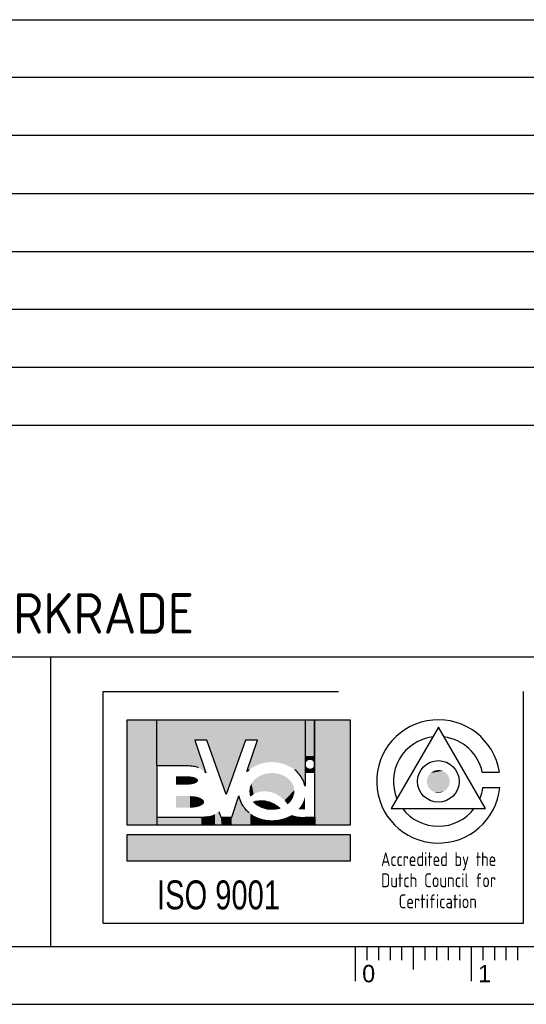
# Model space of a CAD drawing. Extents: x 0 to 420, y 0 to 297.
# Tile 3 of 6: x 286 to 330, y 0 to 85. Entities that reach past the tile are written whole.
import ezdxf
from ezdxf.enums import TextEntityAlignment as Align

# ---------------------------------------------------------------- set-up
doc = ezdxf.new("R2010")
doc.units = 0
doc.header["$LTSCALE"] = 1500
for name, color, linetype in [('E--L$2A-_KADER', 7, 'CONTINUOUS'), ('E--L$4A-_STEMPEL', 2, 'CONTINUOUS'), ('E--L6222_WCD220V', 3, 'CONTINUOUS')]:
    doc.layers.add(name, color=color, linetype=linetype)
doc.styles.add('ISO', font='isocp.shx')
doc.styles.add('UNIV', font='UNIV.SHX')

# ---------------------------------------------------------------- blocks, each defined once
blk = doc.blocks.new('STEMPEL')
at = {"layer": 'E--L$4A-_STEMPEL', "color": 3}
for p, q in [((-185, 85), (-5, 85)), ((-185, 55), (-5, 55)), ((-185, 30), (-5, 30)), ((-131.25, 5), (-131.25, 30)), ((-126.75, 7), (-126.75, 27)), ((-126.75, 27), (-106.449, 27)), ((-90.5, 7), (-90.5, 27)), ((-126.75, 7), (-90.5, 7))]:
    blk.add_line(p, q, dxfattribs=at)
at = {"layer": 'E--L$4A-_STEMPEL', "color": 2}
for p, q in [((-5, 80), (-185, 80)), ((-5, 75), (-185, 75)), ((-185, 70), (-5, 70)), ((-185, 65), (-5, 65)), ((-185, 60), (-5, 60)), ((-185, 50), (-5, 50)), ((-124.679, 15.453), (-124.679, 24.572)), ((-124.679, 24.572), (-105.436, 24.572)), ((-105.436, 24.572), (-105.436, 15.453)), ((-118.834, 22.815), (-117.887, 19.992)), ((-117.789, 22.815), (-118.834, 22.815)), ((-116.126, 18.104), (-117.789, 22.815)), ((-114.463, 22.815), (-116.126, 18.104)), ((-113.418, 22.815), (-114.463, 22.815)), ((-114.334, 20.087), (-113.418, 22.815)), ((-122.112, 20.582), (-122.112, 16.164)), ((-119.5, 20.582), (-122.112, 20.582)), ((-109.329, 20.012), (-109.329, 18.836)), ((-108.474, 20.012), (-109.329, 20.012)), ((-108.474, 16.164), (-108.474, 20.012)), ((-115.651, 16.164), (-115.04, 17.983)), ((-122.112, 16.164), (-118.264, 16.164)), ((-116.761, 16.64), (-116.601, 16.164)), ((-116.601, 16.164), (-116.126, 16.164)), ((-116.126, 16.164), (-115.651, 16.164)), ((-109.329, 16.164), (-108.474, 16.164)), ((-105.436, 15.453), (-124.679, 15.453)), ((-124.679, 12.353), (-124.679, 14.657)), ((-124.679, 14.657), (-105.436, 14.657)), ((-105.436, 14.657), (-105.436, 12.353)), ((-105.436, 12.353), (-124.679, 12.353))]:
    blk.add_line(p, q, dxfattribs=at)
at = {"layer": 'E--L$4A-_STEMPEL', "color": 2, "linetype": 'Continuous'}
for p, q in [((-122.112, 20.582), (-122.112, 24.572)), ((-109.282, 20.012), (-109.282, 24.572)), ((-108.521, 20.012), (-108.521, 24.572)), ((-108.474, 20.012), (-108.474, 24.572)), ((-122.112, 16.164), (-122.112, 15.453)), ((-108.474, 16.164), (-108.474, 15.453))]:
    blk.add_line(p, q, dxfattribs=at)
at = {"layer": 'E--L$4A-_STEMPEL', "color": 3}
blk.add_lwpolyline([(-97.833, 23.926), (-101.891, 16.898), (-93.776, 16.898)], close=True, dxfattribs=at)
for points in [[(-94.045, 20.051), (-92.575, 20.051)], [(-93.994, 18.721), (-92.538, 18.721)]]:
    blk.add_lwpolyline(points, dxfattribs=at)
at = {"layer": 'E--L$4A-_STEMPEL', "color": 2}
blk.add_lwpolyline([(-113.752, 17.471, -0.04063), (-113.497, 17.545, -0.089224), (-112.797, 17.559, -0.080644), (-112.063, 17.317, -0.070464), (-111.512, 16.924, -0.070464), (-112.182, 16.829, -0.080644), (-112.945, 16.953, -0.089224), (-113.559, 17.288, -0.04063)], format="xyb", close=True, dxfattribs=at)
at = {"layer": 'E--L$4A-_STEMPEL', "color": 3}
blk.add_circle((-97.833, 19.241), 1.793, dxfattribs=at)
for radius, start, end in [(5.321, 8.75541, 354.39319), (3.874, 97.20337, 202.79663), (3.874, 12.06764, 82.79663), (3.874, 337.20337, 352.2882), (3.874, 217.20337, 322.79663)]:
    blk.add_arc((-97.833, 19.241), radius, start, end, dxfattribs=at)
at = {"layer": 'E--L$4A-_STEMPEL', "color": 2}
for centre, radius, start, end in [((-119.5, 17.151), 3.431, 81.1708, 90), ((-119.332, 18.232), 2.338, 69.44395, 81.1708), ((-118.702, 19.324), 1.054, 39.36778, 47.84451), ((-112.532, 18.229), 2.588, 128.83701, 134.13657), ((-111.833, 18.229), 2.588, 27.22568, 51.16299), ((-111.507, 18.397), 2.222, 11.3929, 27.22568), ((-112.857, 18.397), 2.222, 190.73137, 207.22568), ((-112.532, 18.565), 2.588, 207.22568, 231.16299), ((-118.264, 19.595), 3.431, 270, 278.8292)]:
    blk.add_arc(centre, radius, start, end, dxfattribs=at)
at = {"layer": 'E--L$4A-_STEMPEL', "color": 2, "linetype": 'Continuous'}
for points in [[(-124.679, 15.453), (-124.679, 24.572), (-122.112, 15.453), (-122.112, 24.572)], [(-122.112, 20.582), (-122.112, 24.572), (-119.5, 20.582), (-119.53, 24.572)], [(-118.834, 22.815), (-119.53, 24.566), (-117.789, 22.815), (-117.797, 24.572)], [(-119.127, 20.562), (-119.53, 24.572), (-118.565, 20.44), (-119.53, 24.566)], [(-119.5, 20.582), (-119.53, 24.572), (-119.127, 20.562), (-119.53, 24.572)], [(-118.271, 20.307), (-119.53, 24.566), (-117.887, 19.992), (-118.834, 22.815)], [(-118.565, 20.44), (-119.53, 24.566), (-118.271, 20.307), (-119.53, 24.566)], [(-117.789, 22.815), (-117.797, 24.572), (-116.126, 18.104), (-116.199, 24.572)], [(-116.126, 18.104), (-116.199, 24.572), (-114.463, 22.815), (-114.467, 24.572)], [(-114.463, 22.815), (-114.467, 24.572), (-113.418, 22.815), (-112.779, 24.572)], [(-114.334, 20.087), (-113.418, 22.815), (-113.886, 20.437), (-112.779, 24.572)], [(-113.886, 20.437), (-112.779, 24.572), (-113.312, 20.719), (-112.62, 24.572)], [(-113.312, 20.719), (-112.62, 24.572), (-112.68, 20.877), (-112.253, 24.572)], [(-112.68, 20.877), (-112.253, 24.572), (-112.182, 20.914), (-112.128, 24.572)], [(-112.182, 20.914), (-112.128, 24.572), (-111.608, 20.865), (-111.6, 24.572)], [(-111.608, 20.865), (-111.6, 24.572), (-111.072, 20.726), (-110.912, 24.572)], [(-111.072, 20.726), (-110.912, 24.572), (-110.428, 20.405), (-110.322, 24.572)], [(-110.428, 20.405), (-110.322, 24.572), (-110.039, 20.095), (-109.776, 24.572)], [(-110.039, 20.095), (-109.776, 24.572), (-109.623, 19.577), (-109.714, 24.572)], [(-109.623, 19.577), (-109.714, 24.572), (-109.329, 18.836), (-109.329, 24.572)], [(-109.329, 20.012), (-109.329, 24.572), (-109.282, 20.012), (-109.282, 24.572)], [(-109.282, 21.442), (-109.282, 24.572), (-108.521, 21.437), (-108.521, 24.572)], [(-108.521, 20.012), (-108.521, 24.572), (-108.474, 20.012), (-108.474, 24.572)], [(-108.474, 15.453), (-108.474, 24.572), (-105.436, 15.453), (-105.436, 24.572)], [(-109.282, 21.437), (-109.282, 20.725), (-109.26, 21.437), (-109.264, 20.841)], [(-109.26, 21.437), (-109.264, 20.841), (-109.234, 21.437), (-109.231, 20.914)], [(-109.234, 21.437), (-109.231, 20.914), (-109.194, 21.437), (-109.196, 20.966)], [(-109.194, 21.437), (-109.196, 20.966), (-109.155, 21.437), (-109.154, 21.009)], [(-109.155, 21.437), (-109.154, 21.009), (-109.111, 21.437), (-109.111, 21.042)], [(-109.111, 21.437), (-109.111, 21.042), (-109.068, 21.437), (-109.066, 21.068)], [(-109.068, 21.437), (-109.066, 21.068), (-109.029, 21.437), (-109.019, 21.087)], [(-109.029, 21.437), (-109.019, 21.087), (-108.983, 21.437), (-108.991, 21.095)], [(-108.983, 21.437), (-108.991, 21.095), (-108.94, 21.437), (-108.938, 21.103)], [(-108.94, 21.437), (-108.938, 21.103), (-108.899, 21.437), (-108.899, 21.105)], [(-108.899, 21.437), (-108.899, 21.105), (-108.837, 21.437), (-108.863, 21.103)], [(-108.837, 21.437), (-108.863, 21.103), (-108.81, 21.437), (-108.806, 21.093)], [(-108.81, 21.437), (-108.806, 21.093), (-108.761, 21.437), (-108.765, 21.08)], [(-108.761, 21.437), (-108.765, 21.08), (-108.728, 21.437), (-108.715, 21.056)], [(-108.728, 21.437), (-108.715, 21.056), (-108.686, 21.437), (-108.683, 21.036)], [(-108.686, 21.437), (-108.683, 21.036), (-108.649, 21.437), (-108.64, 21.001)], [(-108.649, 21.437), (-108.64, 21.001), (-108.613, 21.437), (-108.599, 20.956)], [(-108.613, 21.437), (-108.599, 20.956), (-108.579, 21.437), (-108.572, 20.916)], [(-108.579, 21.437), (-108.572, 20.916), (-108.556, 21.437), (-108.556, 20.884)], [(-108.556, 21.437), (-108.556, 20.884), (-108.536, 21.437), (-108.538, 20.836)], [(-108.536, 21.437), (-108.538, 20.836), (-108.521, 21.437), (-108.521, 20.725)], [(-109.282, 20.012), (-109.282, 20.725), (-109.26, 20.012), (-109.264, 20.608)], [(-109.26, 20.012), (-109.264, 20.608), (-109.234, 20.012), (-109.231, 20.535)], [(-109.234, 20.012), (-109.231, 20.535), (-109.194, 20.012), (-109.196, 20.484)], [(-109.194, 20.012), (-109.196, 20.484), (-109.155, 20.012), (-109.154, 20.441)], [(-109.155, 20.012), (-109.154, 20.441), (-109.111, 20.012), (-109.111, 20.407)], [(-109.111, 20.012), (-109.111, 20.407), (-109.068, 20.012), (-109.066, 20.382)], [(-108.728, 20.012), (-108.715, 20.394), (-108.686, 20.012), (-108.683, 20.414)], [(-108.686, 20.012), (-108.683, 20.414), (-108.649, 20.012), (-108.64, 20.449)], [(-108.649, 20.012), (-108.64, 20.449), (-108.613, 20.012), (-108.599, 20.494)], [(-108.613, 20.012), (-108.599, 20.494), (-108.579, 20.012), (-108.572, 20.534)], [(-108.579, 20.012), (-108.572, 20.534), (-108.556, 20.012), (-108.556, 20.566)], [(-108.556, 20.012), (-108.556, 20.566), (-108.536, 20.012), (-108.538, 20.614)], [(-108.536, 20.012), (-108.538, 20.614), (-108.521, 20.012), (-108.521, 20.725)], [(-120.45, 18.967), (-120.45, 19.68), (-119.5, 18.967), (-119.5, 19.68)], [(-119.5, 18.967), (-119.5, 19.68), (-119.307, 18.975), (-119.298, 19.672)], [(-119.307, 18.975), (-119.298, 19.672), (-119.164, 18.99), (-119.182, 19.66)], [(-119.164, 18.99), (-119.182, 19.66), (-119.03, 19.013), (-119.008, 19.63)], [(-119.03, 19.013), (-119.008, 19.63), (-118.89, 19.05), (-118.901, 19.601)], [(-118.89, 19.05), (-118.901, 19.601), (-118.758, 19.102), (-118.771, 19.552)], [(-118.758, 19.102), (-118.771, 19.552), (-118.665, 19.158), (-118.673, 19.495)], [(-113.557, 19.507), (-113.49, 18.27), (-113.357, 19.649), (-113.311, 18.329)], [(-113.357, 19.649), (-113.311, 18.329), (-113.175, 19.748), (-113.179, 18.359)], [(-113.175, 19.748), (-113.179, 18.359), (-112.948, 19.84), (-112.948, 18.387)], [(-112.948, 19.84), (-112.948, 18.387), (-112.639, 19.921), (-112.722, 18.389)], [(-112.639, 19.921), (-112.722, 18.389), (-112.492, 19.945), (-112.485, 18.363)], [(-112.492, 19.945), (-112.485, 18.363), (-112.108, 19.964), (-112.192, 18.294)], [(-112.108, 19.964), (-112.192, 18.294), (-111.86, 19.943), (-112.01, 18.23)], [(-111.86, 19.943), (-112.01, 18.23), (-111.574, 19.887), (-111.919, 18.193)], [(-111.574, 19.887), (-111.919, 18.193), (-111.319, 19.805), (-111.823, 18.148)], [(-111.319, 19.805), (-111.823, 18.148), (-111.028, 19.661), (-111.688, 18.076)], [(-111.028, 19.661), (-111.688, 18.076), (-110.833, 19.528), (-111.52, 17.97)], [(-109.068, 20.012), (-109.066, 20.382), (-109.029, 20.012), (-109.019, 20.363)], [(-109.029, 20.012), (-109.019, 20.363), (-108.983, 20.012), (-108.991, 20.355)], [(-108.983, 20.012), (-108.991, 20.355), (-108.94, 20.012), (-108.938, 20.346)], [(-108.94, 20.012), (-108.938, 20.346), (-108.899, 20.012), (-108.899, 20.345)], [(-108.899, 20.012), (-108.899, 20.345), (-108.837, 20.012), (-108.863, 20.346)], [(-108.837, 20.012), (-108.863, 20.346), (-108.81, 20.012), (-108.806, 20.357)], [(-108.81, 20.012), (-108.806, 20.357), (-108.761, 20.012), (-108.765, 20.37)], [(-108.761, 20.012), (-108.765, 20.37), (-108.728, 20.012), (-108.715, 20.394)], [(-118.665, 19.158), (-118.673, 19.495), (-118.577, 19.236), (-118.573, 19.406)], [(-118.577, 19.236), (-118.573, 19.406), (-118.551, 19.3), (-118.552, 19.349)], [(-114.1, 18.671), (-114.035, 17.917), (-114.06, 18.813), (-113.917, 18.022)], [(-114.06, 18.813), (-113.917, 18.022), (-113.946, 19.057), (-113.759, 18.134)], [(-113.946, 19.057), (-113.759, 18.134), (-113.775, 19.297), (-113.613, 18.216)], [(-113.775, 19.297), (-113.613, 18.216), (-113.557, 19.507), (-113.49, 18.27)], [(-110.833, 19.528), (-111.52, 17.97), (-110.63, 19.343), (-111.395, 17.877)], [(-110.63, 19.343), (-111.395, 17.877), (-110.483, 19.158), (-111.212, 17.717)], [(-110.483, 19.158), (-111.212, 17.717), (-110.329, 18.879), (-111.155, 17.66)], [(-110.329, 18.879), (-111.155, 17.66), (-110.239, 18.505), (-111.096, 17.596)], [(-120.45, 16.973), (-120.45, 17.97), (-119.238, 16.973), (-119.238, 17.97)], [(-119.238, 16.973), (-119.238, 17.97), (-119.007, 16.982), (-119.016, 17.962)], [(-119.007, 16.982), (-119.016, 17.962), (-118.807, 17.004), (-118.85, 17.944)], [(-118.807, 17.004), (-118.85, 17.944), (-118.672, 17.028), (-118.683, 17.917)], [(-118.672, 17.028), (-118.683, 17.917), (-118.496, 17.076), (-118.478, 17.86)], [(-118.496, 17.076), (-118.478, 17.86), (-118.296, 17.159), (-118.31, 17.791)], [(-115.659, 15.453), (-115.651, 16.164), (-115.029, 15.453), (-115.04, 17.983)], [(-115.029, 15.453), (-115.04, 17.983), (-114.399, 15.453), (-114.579, 16.981)], [(-114.13, 18.397), (-114.094, 18.096), (-114.1, 18.671), (-114.035, 17.917)], [(-110.239, 18.505), (-111.096, 17.596), (-110.243, 18.251), (-111.023, 17.512)], [(-110.243, 18.251), (-111.023, 17.512), (-110.396, 17.776), (-110.931, 17.392)], [(-109.329, 17.822), (-109.359, 17.828), (-109.329, 17.958)], [(-118.296, 17.159), (-118.31, 17.791), (-118.14, 17.267), (-118.151, 17.685)], [(-118.14, 17.267), (-118.151, 17.685), (-118.056, 17.359), (-118.066, 17.6)], [(-118.056, 17.359), (-118.066, 17.6), (-118.03, 17.431), (-118.028, 17.499)], [(-113.752, 17.471), (-113.56, 17.53), (-113.695, 17.411), (-113.257, 17.578)], [(-113.695, 17.411), (-113.257, 17.578), (-113.589, 17.313), (-113.058, 17.583)], [(-113.589, 17.313), (-113.058, 17.583), (-113.427, 17.191), (-112.853, 17.567)], [(-113.427, 17.191), (-112.853, 17.567), (-113.242, 17.08), (-112.609, 17.521)], [(-113.242, 17.08), (-112.609, 17.521), (-113.038, 16.986), (-112.41, 17.464)], [(-113.038, 16.986), (-112.41, 17.464), (-112.854, 16.924), (-112.217, 17.39)], [(-112.854, 16.924), (-112.217, 17.39), (-112.612, 16.868), (-112.047, 17.309)], [(-112.612, 16.868), (-112.047, 17.309), (-112.358, 16.835), (-111.878, 17.211)], [(-112.358, 16.835), (-111.878, 17.211), (-112.158, 16.829), (-111.738, 17.114)], [(-112.158, 16.829), (-111.738, 17.114), (-111.937, 16.842), (-111.651, 17.046)], [(-111.937, 16.842), (-111.651, 17.046), (-111.808, 16.858), (-111.586, 16.991)], [(-110.396, 17.776), (-110.931, 17.392), (-110.56, 17.532), (-110.89, 17.333)], [(-110.56, 17.532), (-110.89, 17.333), (-110.715, 17.366), (-110.864, 17.294)], [(-110.715, 17.366), (-110.864, 17.294), (-110.842, 17.259)], [(-109.891, 16.854), (-109.749, 17.03), (-109.762, 16.834), (-109.705, 17.091)], [(-109.762, 16.834), (-109.705, 17.091), (-109.645, 16.823), (-109.673, 17.138)], [(-109.645, 16.823), (-109.673, 17.138), (-109.478, 16.817), (-109.653, 17.169)], [(-109.478, 16.817), (-109.653, 17.169), (-109.366, 16.819), (-109.611, 17.237)], [(-109.366, 16.819), (-109.611, 17.237), (-109.329, 16.821), (-109.599, 17.257)], [(-109.329, 16.821), (-109.599, 17.257), (-109.329, 17.385), (-109.522, 17.399)], [(-109.329, 17.385), (-109.522, 17.399), (-109.329, 17.621), (-109.416, 17.645)], [(-109.329, 17.621), (-109.416, 17.645), (-109.329, 17.822), (-109.359, 17.828)], [(-122.112, 15.453), (-122.112, 16.164), (-118.269, 15.453), (-118.269, 16.164)], [(-118.269, 15.453), (-118.269, 16.164), (-117.482, 15.453), (-117.486, 16.259)], [(-117.482, 15.453), (-117.486, 16.259), (-117.077, 15.453), (-117.092, 16.409)], [(-117.077, 15.453), (-117.092, 16.409), (-116.784, 15.453), (-116.761, 16.64)], [(-116.784, 15.453), (-116.761, 16.64), (-116.514, 15.453), (-116.601, 16.164)], [(-116.514, 15.453), (-116.601, 16.164), (-115.659, 15.453), (-115.651, 16.164)], [(-114.399, 15.453), (-114.579, 16.981), (-114.039, 15.453), (-114.051, 16.469)], [(-114.039, 15.453), (-114.051, 16.469), (-113.589, 15.453), (-113.654, 16.224)], [(-113.589, 15.453), (-113.654, 16.224), (-113.139, 15.453), (-113.147, 16.021)], [(-111.808, 16.858), (-111.586, 16.991), (-111.646, 16.889), (-111.557, 16.965)], [(-111.646, 16.889), (-111.557, 16.965), (-111.512, 16.924)], [(-111.159, 15.453), (-111.098, 16.059), (-110.686, 15.453), (-110.808, 16.176)], [(-110.686, 15.453), (-110.808, 16.176), (-110.236, 15.453), (-110.477, 16.331)], [(-110.236, 15.453), (-110.477, 16.331), (-110.034, 15.453), (-109.987, 16.207)], [(-110.034, 15.453), (-109.987, 16.207), (-109.696, 15.453), (-109.585, 16.164)], [(-109.696, 15.453), (-109.585, 16.164), (-109.314, 15.453), (-109.224, 16.164)], [(-109.314, 15.453), (-109.224, 16.164), (-108.474, 15.453), (-108.474, 16.164)], [(-113.139, 15.453), (-113.147, 16.021), (-112.734, 15.453), (-112.687, 15.918)], [(-112.734, 15.453), (-112.687, 15.918), (-112.059, 15.453), (-112.172, 15.88)], [(-112.059, 15.453), (-112.172, 15.88), (-111.541, 15.453), (-111.583, 15.933)], [(-111.541, 15.453), (-111.583, 15.933), (-111.159, 15.453), (-111.098, 16.059)], [(-124.679, 12.353), (-124.679, 14.657), (-105.436, 12.353), (-105.436, 14.657)]]:
    blk.add_solid(points, dxfattribs=at)
at = {"layer": 'E--L$4A-_STEMPEL', "color": 3, "linetype": 'Continuous'}
for points in [[(-96.91, 19.577), (-98.806, 19.384), (-96.866, 19.415), (-98.816, 19.222)], [(-96.975, 19.72), (-98.77, 19.539), (-96.91, 19.577), (-98.806, 19.384)], [(-97.05, 19.834), (-98.717, 19.672), (-96.975, 19.72), (-98.77, 19.539)], [(-97.135, 19.933), (-98.688, 19.726), (-97.05, 19.834), (-98.717, 19.672)], [(-97.242, 20.026), (-98.607, 19.848), (-97.135, 19.933), (-98.688, 19.726)], [(-97.33, 20.085), (-98.549, 19.915), (-97.242, 20.026), (-98.607, 19.848)], [(-97.467, 20.153), (-98.494, 19.969), (-97.33, 20.085), (-98.549, 19.915)], [(-97.625, 20.201), (-98.279, 20.117), (-97.467, 20.153), (-98.494, 19.969)], [(-97.833, 20.224), (-98.056, 20.198), (-97.625, 20.201), (-98.279, 20.117)], [(-96.866, 19.415), (-98.816, 19.222), (-96.852, 19.286), (-98.807, 19.102)], [(-96.852, 19.286), (-98.807, 19.102), (-96.863, 19.082), (-98.785, 18.994)], [(-96.863, 19.082), (-98.785, 18.994), (-96.903, 18.923), (-98.745, 18.872)], [(-96.903, 18.923), (-98.745, 18.872), (-96.975, 18.762), (-98.687, 18.753)], [(-96.975, 18.762), (-98.687, 18.753), (-97.095, 18.592), (-98.579, 18.6)], [(-97.095, 18.592), (-98.579, 18.6), (-97.231, 18.464), (-98.438, 18.466)], [(-97.231, 18.464), (-98.438, 18.466), (-97.421, 18.349), (-98.185, 18.323)], [(-97.421, 18.349), (-98.185, 18.323), (-97.556, 18.298), (-97.978, 18.269)], [(-97.556, 18.298), (-97.978, 18.269), (-97.711, 18.266), (-97.833, 18.258)]]:
    blk.add_solid(points, dxfattribs=at)
at = {"layer": 'E--L$4A-_STEMPEL', "color": 1, "style": 'ISO'}
for s, width, p, p2 in [('Accredited by the', 0.791888, (-102.775, 11.93), (-92.845, 11.93)), ('Dutch Council for', 0.823406, (-102.775, 10.109), (-92.845, 10.109)), ('Certification', 0.771573, (-101.254, 8.289), (-94.508, 8.289))]:
    blk.add_text(s, height=1.2, dxfattribs=dict(at, width=width)).set_placement(p, p2, align=Align.FIT)
at = {"layer": 'E--L$4A-_STEMPEL', "color": 3, "style": 'UNIV', "width": 0.75}
blk.add_text('ISO 9001', height=2.5, dxfattribs=at).set_placement((-122.086, 8.195))
at = {"layer": 'E--L$4A-_STEMPEL', "color": 2, "style": 'ISO'}
for tag, p in [('REVISIELETTER', (-183.5, 76.5)), ('OMSCHRIJVING', (-177.5, 76.5)), ('DATUM-GETEKEND', (-64, 76.5)), ('GETEKEND-DOOR', (-49, 76.5)), ('GEZIEN-DOOR', (-38, 76.5)), ('ACC-DOOR', (-26.5, 76.5)), ('ACC-DOOR', (-15.5, 76.5)), ('REVISIELETTER', (-183.5, 71.5)), ('OMSCHRIJVING', (-177.5, 71.5)), ('DATUM-GETEKEND', (-64, 71.5)), ('GETEKEND-DOOR', (-49, 71.5)), ('GEZIEN-DOOR', (-38, 71.5)), ('ACC-DOOR', (-26.5, 71.5)), ('ACC-DOOR', (-15.5, 71.5)), ('REVISIELETTER', (-183.5, 66.5)), ('OMSCHRIJVING', (-177.5, 66.5)), ('DATUM-GETEKEND', (-64, 66.5)), ('GETEKEND-DOOR', (-49, 66.5)), ('GEZIEN-DOOR', (-38, 66.5)), ('ACC-DOOR', (-27, 66.5)), ('ACC-DOOR', (-15.5, 66.5)), ('REVISIELETTER', (-183.5, 61.5)), ('OMSCHRIJVING', (-177.5, 61.5)), ('DATUM-GETEKEND', (-64, 61.5)), ('GETEKEND-DOOR', (-49, 61.5)), ('GEZIEN-DOOR', (-38, 61.5)), ('ACC-DOOR', (-27, 61.5)), ('ACC-DOOR', (-15.5, 61.5)), ('OMSCHRIJVING-O', (-177.5, 56.5)), ('DATUM-GETEKEND', (-64, 56.5)), ('GEZIEN-DOOR', (-38, 56.5)), ('ACC-DOOR', (-26.5, 56.5)), ('ACC-DOOR', (-15.5, 56.5)), ('OMSCHRIJVING', (-162, 51.5)), ('ACAD-RELEASE', (-37, 51.5)), ('ACAD-REF', (-37, 46.5)), ('ACAD-DIR', (-37, 41.5)), ('X-REF', (-37, 36.5)), ('XREF-DIR', (-37, 31.5)), ('SCHAAL', (-49.5, 21.5)), ('FORMAAT', (-21, 21.5)), ('WERKNUMMER', (-49.5, 16.5)), ('AANTAL-BLADEN', (-21, 16.5))]:
    blk.add_attdef(tag, p, '', height=1.8, dxfattribs=at)
at = {"layer": 'E--L$4A-_STEMPEL', "style": 'ISO'}
for tag, p in [('OPMERKING-1', (-184, 44)), ('OPMERKING-2', (-184, 38)), ('OPMERKING-3', (-184, 32))]:
    blk.add_attdef(tag, p, '', height=3.5, dxfattribs=at)
for tag, p in [('PROJEKT-NUMMER', (-38.5, 6.5)), ('BLAD-NUMMER', (-7.5, 6.5))]:
    blk.add_attdef(tag, text='', height=3.5, dxfattribs=at).set_placement(p, align=Align.RIGHT)
blk = doc.blocks.new('A3')
at = {"layer": 'E--L$2A-_KADER', "color": 4}
blk.add_line((25, 5), (415, 5), dxfattribs=at)
at = {"layer": 'E--L$2A-_KADER', "color": 2}
blk.add_line((0, 0), (420, 0), dxfattribs=at)
for points in [[(315, 5), (315, 2)], [(316, 5), (316, 3.8)], [(317, 5), (317, 3.8)], [(318, 5), (318, 3.8)], [(319, 5), (319, 3.8)], [(320, 5), (320, 3)], [(321, 5), (321, 3.8)], [(322, 5), (322, 3.8)], [(323, 5), (323, 3.8)], [(324, 5), (324, 3.8)], [(325, 5), (325, 2)], [(326, 5), (326, 3.8)], [(327, 5), (327, 3.8)], [(328, 5), (328, 3.8)], [(329, 5), (329, 3.8)]]:
    blk.add_lwpolyline(points, dxfattribs=at)
for s, p in [('0', (315.6, 1.9)), ('1', (325.6, 1.9))]:
    blk.add_text(s, height=1.5, dxfattribs=at).set_placement(p)

msp = doc.modelspace()

# ---------------------------------------------------------------- block references
at = {"layer": 'E--L6222_WCD220V'}
msp.add_blockref('A3', (0, 0), dxfattribs=at)
ref = msp.add_blockref('STEMPEL', (420, 0), dxfattribs=at)
ref.add_attrib('OPMERKING-3', 'RODA JC STADION TE KERKRADE', (236, 32), dxfattribs={"layer": 'E--L$4A-_STEMPEL', "height": 3.5, "style": 'ISO'})

doc.saveas('drawing.dxf')
